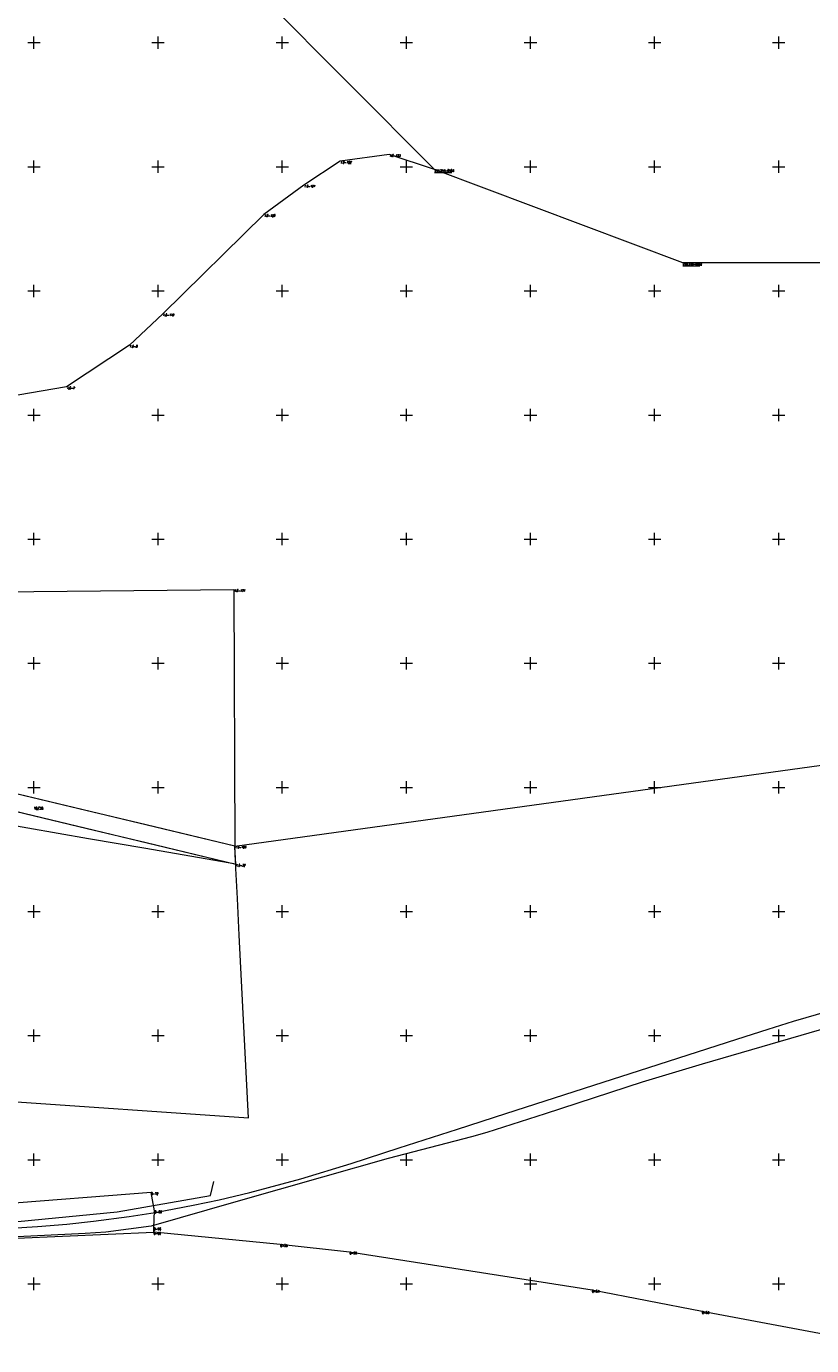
# Model space of a CAD drawing. Header units: metres. Extents: x 7582703 to 7587334, y 6019078 to 6022350.
# Tile 85 of 88: x 7584747 to 7585063, y 6021325 to 6021857. Entities that reach past the tile are written whole.
import ezdxf
from ezdxf.enums import TextEntityAlignment as Align

# ---------------------------------------------------------------- set-up
doc = ezdxf.new("R2010")
doc.units = ezdxf.units.M
doc.header["$MEASUREMENT"] = 0
doc.linetypes.add('EGDE', pattern=[0])
doc.layers.add('Dzialki', color=7, linetype='EGDE', lineweight=60)
doc.styles.get("Standard").update_dxf_attribs({"font": 'Simplex.SHX', "width": 0.75})

msp = doc.modelspace()

# ---------------------------------------------------------------- linework, layer by layer
at = {"layer": 'Dzialki', "lineweight": 9}
for p, q in [((7584911.38, 6021798.9), (7584803.15, 6021907.65)), ((7584747.5, 6021850), (7584752.5, 6021850)), ((7584750, 6021847.5), (7584750, 6021852.5)), ((7584797.5, 6021850), (7584802.5, 6021850)), ((7584800, 6021847.5), (7584800, 6021852.5)), ((7584847.5, 6021850), (7584852.5, 6021850)), ((7584850, 6021847.5), (7584850, 6021852.5)), ((7584897.5, 6021850), (7584902.5, 6021850)), ((7584900, 6021847.5), (7584900, 6021852.5)), ((7584947.5, 6021850), (7584952.5, 6021850)), ((7584950, 6021847.5), (7584950, 6021852.5)), ((7584997.5, 6021850), (7585002.5, 6021850)), ((7585000, 6021847.5), (7585000, 6021852.5)), ((7585047.5, 6021850), (7585052.5, 6021850)), ((7585050, 6021847.5), (7585050, 6021852.5)), ((7584750, 6021797.5), (7584750, 6021802.5)), ((7584800, 6021797.5), (7584800, 6021802.5)), ((7584850, 6021797.5), (7584850, 6021802.5)), ((7584873.31, 6021802.24), (7584858.68, 6021792.62)), ((7584893.08, 6021804.97), (7584873.31, 6021802.24)), ((7584911.38, 6021798.9), (7584893.08, 6021804.97)), ((7584900, 6021797.5), (7584900, 6021802.5)), ((7584950, 6021797.5), (7584950, 6021802.5)), ((7585000, 6021797.5), (7585000, 6021802.5)), ((7585050, 6021797.5), (7585050, 6021802.5)), ((7584747.5, 6021800), (7584752.5, 6021800)), ((7584797.5, 6021800), (7584802.5, 6021800)), ((7584847.5, 6021800), (7584852.5, 6021800)), ((7584897.5, 6021800), (7584902.5, 6021800)), ((7585011.31, 6021761.25), (7584911.38, 6021798.9)), ((7584911.38, 6021797.7), (7584918.32, 6021797.7)), ((7584947.5, 6021800), (7584952.5, 6021800)), ((7584997.5, 6021800), (7585002.5, 6021800)), ((7585047.5, 6021800), (7585052.5, 6021800)), ((7584858.68, 6021792.62), (7584842.62, 6021780.79)), ((7584842.62, 6021780.79), (7584801.84, 6021740.78)), ((7585121.19, 6021761.29), (7585011.31, 6021761.25)), ((7585011.31, 6021760.05), (7585018.25, 6021760.05)), ((7584747.5, 6021750), (7584752.5, 6021750)), ((7584750, 6021747.5), (7584750, 6021752.5)), ((7584797.5, 6021750), (7584802.5, 6021750)), ((7584800, 6021747.5), (7584800, 6021752.5)), ((7584847.5, 6021750), (7584852.5, 6021750)), ((7584850, 6021747.5), (7584850, 6021752.5)), ((7584897.5, 6021750), (7584902.5, 6021750)), ((7584900, 6021747.5), (7584900, 6021752.5)), ((7584947.5, 6021750), (7584952.5, 6021750)), ((7584950, 6021747.5), (7584950, 6021752.5)), ((7584997.5, 6021750), (7585002.5, 6021750)), ((7585000, 6021747.5), (7585000, 6021752.5)), ((7585047.5, 6021750), (7585052.5, 6021750)), ((7585050, 6021747.5), (7585050, 6021752.5)), ((7584801.84, 6021740.78), (7584788.42, 6021728.08)), ((7584788.42, 6021728.08), (7584763.11, 6021711.33)), ((7584763.11, 6021711.33), (7584738.8, 6021707.24)), ((7584750, 6021697.5), (7584750, 6021702.5)), ((7584800, 6021697.5), (7584800, 6021702.5)), ((7584850, 6021697.5), (7584850, 6021702.5)), ((7584900, 6021697.5), (7584900, 6021702.5)), ((7584950, 6021697.5), (7584950, 6021702.5)), ((7585000, 6021697.5), (7585000, 6021702.5)), ((7585050, 6021697.5), (7585050, 6021702.5)), ((7584747.5, 6021700), (7584752.5, 6021700)), ((7584797.5, 6021700), (7584802.5, 6021700)), ((7584847.5, 6021700), (7584852.5, 6021700)), ((7584897.5, 6021700), (7584902.5, 6021700)), ((7584947.5, 6021700), (7584952.5, 6021700)), ((7584997.5, 6021700), (7585002.5, 6021700)), ((7585047.5, 6021700), (7585052.5, 6021700)), ((7584747.5, 6021650), (7584752.5, 6021650)), ((7584750, 6021647.5), (7584750, 6021652.5)), ((7584797.5, 6021650), (7584802.5, 6021650)), ((7584800, 6021647.5), (7584800, 6021652.5)), ((7584847.5, 6021650), (7584852.5, 6021650)), ((7584850, 6021647.5), (7584850, 6021652.5)), ((7584897.5, 6021650), (7584902.5, 6021650)), ((7584900, 6021647.5), (7584900, 6021652.5)), ((7584947.5, 6021650), (7584952.5, 6021650)), ((7584950, 6021647.5), (7584950, 6021652.5)), ((7584997.5, 6021650), (7585002.5, 6021650)), ((7585000, 6021647.5), (7585000, 6021652.5)), ((7585047.5, 6021650), (7585052.5, 6021650)), ((7585050, 6021647.5), (7585050, 6021652.5)), ((7584736.51, 6021628.72), (7584830.51, 6021629.7)), ((7584830.51, 6021629.7), (7584830.88, 6021526.34)), ((7584747.5, 6021600), (7584752.5, 6021600)), ((7584750, 6021597.5), (7584750, 6021602.5)), ((7584797.5, 6021600), (7584802.5, 6021600)), ((7584800, 6021597.5), (7584800, 6021602.5)), ((7584847.5, 6021600), (7584852.5, 6021600)), ((7584850, 6021597.5), (7584850, 6021602.5)), ((7584897.5, 6021600), (7584902.5, 6021600)), ((7584900, 6021597.5), (7584900, 6021602.5)), ((7584947.5, 6021600), (7584952.5, 6021600)), ((7584950, 6021597.5), (7584950, 6021602.5)), ((7584997.5, 6021600), (7585002.5, 6021600)), ((7585000, 6021597.5), (7585000, 6021602.5)), ((7585047.5, 6021600), (7585052.5, 6021600)), ((7585050, 6021597.5), (7585050, 6021602.5)), ((7584830.88, 6021526.34), (7585103.27, 6021563.9)), ((7584750, 6021547.5), (7584750, 6021552.5)), ((7584800, 6021547.5), (7584800, 6021552.5)), ((7584850, 6021547.5), (7584850, 6021552.5)), ((7584900, 6021547.5), (7584900, 6021552.5)), ((7584950, 6021547.5), (7584950, 6021552.5)), ((7585000, 6021547.5), (7585000, 6021552.5)), ((7585050, 6021547.5), (7585050, 6021552.5)), ((7584715.86, 6021546.78), (7584831.26, 6021519.05)), ((7584830.88, 6021526.34), (7584737.34, 6021548.72)), ((7584770.87, 6021540.7), (7584742.86, 6021547.4)), ((7584747.5, 6021550), (7584752.5, 6021550)), ((7584797.5, 6021550), (7584802.5, 6021550)), ((7584847.5, 6021550), (7584852.5, 6021550)), ((7584897.5, 6021550), (7584902.5, 6021550)), ((7584947.5, 6021550), (7584952.5, 6021550)), ((7584997.5, 6021550), (7585002.5, 6021550)), ((7585047.5, 6021550), (7585052.5, 6021550)), ((7584735.51, 6021542.05), (7584771.42, 6021533.43)), ((7584771.9, 6021529.32), (7584729.46, 6021536.66)), ((7584795.2, 6021534.88), (7584770.87, 6021540.7)), ((7584771.42, 6021533.43), (7584795.14, 6021527.73)), ((7584830.88, 6021526.34), (7584795.2, 6021534.88)), ((7584795.04, 6021525.31), (7584771.9, 6021529.32)), ((7584831.26, 6021519.05), (7584795.04, 6021525.31)), ((7584795.14, 6021527.73), (7584831.26, 6021519.05)), ((7584831.26, 6021519.05), (7584830.88, 6021526.34)), ((7584831.19, 6021520.32), (7584830.88, 6021526.34)), ((7584831.26, 6021519.05), (7584831.19, 6021520.32)), ((7584831.34, 6021517.36), (7584831.26, 6021519.05)), ((7584831.96, 6021505.18), (7584831.34, 6021517.36)), ((7584832.7, 6021490.45), (7584831.96, 6021505.18)), ((7584747.5, 6021500), (7584752.5, 6021500)), ((7584750, 6021497.5), (7584750, 6021502.5)), ((7584797.5, 6021500), (7584802.5, 6021500)), ((7584800, 6021497.5), (7584800, 6021502.5)), ((7584847.5, 6021500), (7584852.5, 6021500)), ((7584850, 6021497.5), (7584850, 6021502.5)), ((7584897.5, 6021500), (7584902.5, 6021500)), ((7584900, 6021497.5), (7584900, 6021502.5)), ((7584947.5, 6021500), (7584952.5, 6021500)), ((7584950, 6021497.5), (7584950, 6021502.5)), ((7584997.5, 6021500), (7585002.5, 6021500)), ((7585000, 6021497.5), (7585000, 6021502.5)), ((7585047.5, 6021500), (7585052.5, 6021500)), ((7585050, 6021497.5), (7585050, 6021502.5)), ((7584836.42, 6021416.87), (7584832.7, 6021490.45)), ((7585055.94, 6021455.83), (7585070.28, 6021459.92)), ((7584750, 6021447.5), (7584750, 6021452.5)), ((7584800, 6021447.5), (7584800, 6021452.5)), ((7584850, 6021447.5), (7584850, 6021452.5)), ((7584900, 6021447.5), (7584900, 6021452.5)), ((7584950, 6021447.5), (7584950, 6021452.5)), ((7585000, 6021447.5), (7585000, 6021452.5)), ((7585070.39, 6021453.42), (7585019.19, 6021438.52)), ((7585033.15, 6021448.58), (7585045.74, 6021452.63)), ((7585045.74, 6021452.63), (7585055.94, 6021455.83)), ((7585050, 6021447.5), (7585050, 6021452.5)), ((7584747.5, 6021450), (7584752.5, 6021450)), ((7584797.5, 6021450), (7584802.5, 6021450)), ((7584847.5, 6021450), (7584852.5, 6021450)), ((7584897.5, 6021450), (7584902.5, 6021450)), ((7584947.5, 6021450), (7584952.5, 6021450)), ((7584997.5, 6021450), (7585002.5, 6021450)), ((7584997.73, 6021437.15), (7585033.15, 6021448.58)), ((7585047.5, 6021450), (7585052.5, 6021450)), ((7584975.51, 6021429.99), (7584997.73, 6021437.15)), ((7585019.19, 6021438.52), (7584995.01, 6021431.17)), ((7584940.11, 6021418.57), (7584975.51, 6021429.99)), ((7584995.01, 6021431.17), (7584955.91, 6021418.46)), ((7584723.14, 6021424.64), (7584836.42, 6021416.87)), ((7584920.57, 6021412.26), (7584940.11, 6021418.57)), ((7584955.91, 6021418.46), (7584932.45, 6021410.96)), ((7584926.21, 6021409.26), (7584892.63, 6021400.53)), ((7584897.04, 6021404.73), (7584920.57, 6021412.26)), ((7584932.45, 6021410.96), (7584926.21, 6021409.26)), ((7584877.78, 6021398.51), (7584897.04, 6021404.73)), ((7584747.5, 6021400), (7584752.5, 6021400)), ((7584750, 6021397.5), (7584750, 6021402.5)), ((7584797.5, 6021400), (7584802.5, 6021400)), ((7584800, 6021397.5), (7584800, 6021402.5)), ((7584847.5, 6021400), (7584852.5, 6021400)), ((7584850, 6021397.5), (7584850, 6021402.5)), ((7584857.45, 6021392.33), (7584877.78, 6021398.51)), ((7584892.63, 6021400.53), (7584866.18, 6021392.96)), ((7584897.5, 6021400), (7584902.5, 6021400)), ((7584900, 6021397.5), (7584900, 6021402.5)), ((7584947.5, 6021400), (7584952.5, 6021400)), ((7584950, 6021397.5), (7584950, 6021402.5)), ((7584997.5, 6021400), (7585002.5, 6021400)), ((7585000, 6021397.5), (7585000, 6021402.5)), ((7585047.5, 6021400), (7585052.5, 6021400)), ((7585050, 6021397.5), (7585050, 6021402.5)), ((7584866.18, 6021392.96), (7584831.25, 6021383.02)), ((7584821.09, 6021385.64), (7584822.47, 6021391.17)), ((7584836.95, 6021386.77), (7584857.45, 6021392.33)), ((7584797.15, 6021386.76), (7584726.34, 6021381.19)), ((7584797.15, 6021386.76), (7584726.34, 6021381.19)), ((7584783.56, 6021379), (7584821.09, 6021385.64)), ((7584798.6, 6021379.39), (7584797.15, 6021386.76)), ((7584798.6, 6021379.39), (7584797.15, 6021386.76)), ((7584831.25, 6021383.02), (7584797.26, 6021373.21)), ((7584814.14, 6021381.63), (7584824.65, 6021383.86)), ((7584824.65, 6021383.86), (7584836.95, 6021386.77)), ((7584743.52, 6021375.07), (7584783.56, 6021379)), ((7584773.92, 6021375.21), (7584788.36, 6021377.13)), ((7584788.36, 6021377.13), (7584798.79, 6021378.79)), ((7584798.29, 6021372.56), (7584798.6, 6021379.39)), ((7584798.29, 6021372.56), (7584798.6, 6021379.39)), ((7584798.79, 6021378.79), (7584814.14, 6021381.63)), ((7584740.78, 6021372.4), (7584751.43, 6021373.06)), ((7584751.43, 6021373.06), (7584763.22, 6021374.06)), ((7584763.22, 6021374.06), (7584773.92, 6021375.21)), ((7584797.26, 6021373.21), (7584778.88, 6021370.78)), ((7584798.21, 6021370.76), (7584798.29, 6021372.56)), ((7584798.21, 6021370.76), (7584798.29, 6021372.56)), ((7584743.03, 6021368.37), (7584798.21, 6021370.76)), ((7584770.66, 6021370.32), (7584743.16, 6021368.94)), ((7584778.88, 6021370.78), (7584770.66, 6021370.32)), ((7584849.22, 6021365.8), (7584798.21, 6021370.76)), ((7584849.22, 6021365.8), (7584798.21, 6021370.76)), ((7584877.15, 6021362.8), (7584849.22, 6021365.8)), ((7584877.15, 6021362.8), (7584849.22, 6021365.8)), ((7584974.79, 6021347.43), (7584877.15, 6021362.8)), ((7584974.79, 6021347.43), (7584877.15, 6021362.8)), ((7584747.5, 6021350), (7584752.5, 6021350)), ((7584750, 6021347.5), (7584750, 6021352.5)), ((7584797.5, 6021350), (7584802.5, 6021350)), ((7584800, 6021347.5), (7584800, 6021352.5)), ((7584847.5, 6021350), (7584852.5, 6021350)), ((7584850, 6021347.5), (7584850, 6021352.5)), ((7584897.5, 6021350), (7584902.5, 6021350)), ((7584900, 6021347.5), (7584900, 6021352.5)), ((7584947.5, 6021350), (7584952.5, 6021350)), ((7584950, 6021347.5), (7584950, 6021352.5)), ((7584997.5, 6021350), (7585002.5, 6021350)), ((7585000, 6021347.5), (7585000, 6021352.5)), ((7585047.5, 6021350), (7585052.5, 6021350)), ((7585050, 6021347.5), (7585050, 6021352.5)), ((7585019.1, 6021338.86), (7584974.79, 6021347.43)), ((7585019.1, 6021338.86), (7584974.79, 6021347.43)), ((7585092.07, 6021325.1), (7585019.1, 6021338.86)), ((7585092.07, 6021325.1), (7585019.1, 6021338.86))]:
    msp.add_line(p, q, dxfattribs=at)

# ---------------------------------------------------------------- texts
at = {"layer": 'Dzialki', "lineweight": 9, "oblique": 15, "width": 0.7}
for s, p in [('1.6-122', (7584873.31, 6021802.24)), ('1.6-123', (7584893.08, 6021804.97)), ('1.6-121', (7584858.68, 6021792.62)), ('1.6-120', (7584842.62, 6021780.79)), ('1.6-119', (7584801.84, 6021740.78)), ('1.6-8', (7584788.42, 6021728.08)), ('1.6-7', (7584763.11, 6021711.33)), ('1.6-171', (7584830.51, 6021629.7)), ('1.6-169', (7584830.88, 6021526.34)), ('1.6-32', (7584831.26, 6021519.05))]:
    msp.add_text(s, height=0.9, dxfattribs=at).set_placement(p, align=Align.TOP_LEFT)
at = {"layer": 'Dzialki', "lineweight": 9, "width": 0.7}
for s, p in [('214.214-0403', (7584911.38, 6021798.9)), ('214.214-0402', (7585011.31, 6021761.25)), ('O-72', (7584797.15, 6021386.76)), ('O-66', (7584798.6, 6021379.39)), ('O-96', (7584798.29, 6021372.56)), ('O-60', (7584798.21, 6021370.76)), ('O-59', (7584849.22, 6021365.8)), ('O-58', (7584877.15, 6021362.8)), ('O-54', (7584974.79, 6021347.43)), ('O-53', (7585019.1, 6021338.86))]:
    msp.add_text(s, height=0.9, dxfattribs=at).set_placement(p, align=Align.TOP_LEFT)
msp.add_text('70/38', height=1, dxfattribs=at).set_placement((7584753.66, 6021541.04), align=Align.RIGHT)

doc.saveas('drawing.dxf')
